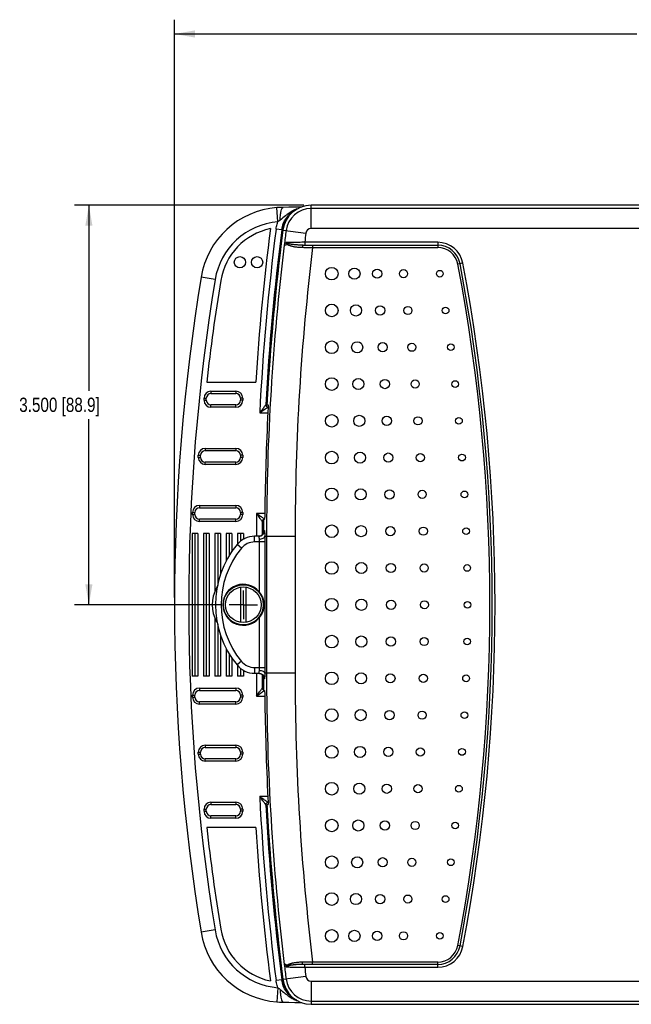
# Model space of a CAD drawing. Header units: inches. Extents: x 0 to 34, y 0 to 22.
# Tile 14 of 17: x 15.5 to 20.9, y 8.5 to 17.1. Entities that reach past the tile are written whole.
import ezdxf

# ---------------------------------------------------------------- set-up
doc = ezdxf.new("R2010")
doc.units = ezdxf.units.IN
doc.header["$LTSCALE"] = 1.87
doc.header["$MEASUREMENT"] = 0
doc.linetypes.add('CENTER', pattern=[0.6, 0.375, -0.075, 0.075, -0.075])
doc.layers.get('0').update_dxf_attribs({"linetype": 'CONTINUOUS'})
for name, color, linetype in [('DEFAULT_1', 7, 'CENTER'), ('DETAIL', 7, 'CONTINUOUS'), ('DIMENSIONS', 7, 'CONTINUOUS')]:
    doc.layers.add(name, color=color, linetype=linetype)
doc.styles.get("Standard").update_dxf_attribs({"font": 'txt', "width": 0.8})
doc.dimstyles.new('DIMSTYLE_1', dxfattribs={"dimtxt": 0.125, "dimasz": 0.18, "dimexe": 0.18, "dimexo": 0.0625, "dimgap": 0.09, "dimtad": 0, "dimtih": 1, "dimtoh": 1, "dimdec": 3, "dimzin": 4, "dimdsep": 46, "dimtxsty": 'STANDARD', "dimblk": '_FILLED', "dimblk1": '_FILLED', "dimblk2": '_FILLED', "dimcen": 0.09, "dimadec": 0, "dimazin": 0, "dimtp": 0.01, "dimtm": 0.01, "dimtfac": 1, "dimtdec": 3, "dimtofl": 0, "dimtmove": 0, "dimatfit": 3, "dimldrblk": '_FILLED', "dimfxl": 1, "dimtolj": 1, "dimtzin": 4, "dimarcsym": 0})

# ---------------------------------------------------------------- blocks, each defined once
blk = doc.blocks.new('_FILLED')
at = {"color": 0, "linetype": 'BYBLOCK'}
blk.add_solid([(0, 0), (-1, 0.174), (-1, -0.174)], dxfattribs=at)
blk = doc.blocks.new('*D2')
at = {"layer": 'DIMENSIONS', "color": 2, "linetype": 'CONTINUOUS'}
for p, q in [((16.8444, 12.0456), (16.8444, 17.1077)), ((26.5035, 12.0456), (26.5035, 17.1077)), ((16.8444, 16.9827), (20.8989, 16.9827)), ((26.5035, 16.9827), (22.4489, 16.9827))]:
    blk.add_line(p, q, dxfattribs=at)
at = {"layer": 'DIMENSIONS', "color": 2, "linetype": 'CONTINUOUS', "xscale": 0.18, "yscale": 0.18, "zscale": 0.18, "rotation": 180}
blk.add_blockref('_FILLED', (16.8444, 16.9827), dxfattribs=at)
at = {"layer": 'DIMENSIONS', "color": 2, "linetype": 'CONTINUOUS', "xscale": 0.18, "yscale": 0.18, "zscale": 0.18}
blk.add_blockref('_FILLED', (26.5035, 16.9827), dxfattribs=at)
at = {"layer": 'DIMENSIONS', "color": 2, "linetype": 'CONTINUOUS', "width": 0.8}
for s, p in [('9.659', (20.9614, 16.9202)), ('[', (21.5864, 16.9202)), ('245.34', (21.6864, 16.9202)), (']', (22.2864, 16.9202))]:
    blk.add_text(s, height=0.125, dxfattribs=at).set_placement(p)
blk = doc.blocks.new('*D4')
at = {"layer": 'DIMENSIONS', "color": 2, "linetype": 'CONTINUOUS'}
for p, q in [((17.9802, 15.4826), (15.9693, 15.4826)), ((16.0943, 15.4826), (16.0943, 13.8579)), ((16.0943, 11.9831), (16.0943, 13.6079)), ((17.2612, 11.9831), (15.9693, 11.9831))]:
    blk.add_line(p, q, dxfattribs=at)
at = {"layer": 'DIMENSIONS', "color": 2, "linetype": 'CONTINUOUS', "xscale": 0.18, "yscale": 0.18, "zscale": 0.18}
for p, rotation in [((16.0943, 15.4826), 90), ((16.0943, 11.9831), 270)]:
    blk.add_blockref('_FILLED', p, dxfattribs=dict(at, rotation=rotation))

msp = doc.modelspace()

# ---------------------------------------------------------------- linework, layer by layer
at = {"color": 7, "linetype": 'CONTINUOUS'}
for p, q in [((17.7515, 15.3372), (17.7417, 15.4618)), ((17.7985, 15.4642), (17.7985, 15.4642)), ((18.0427, 15.2792), (18.0427, 15.4826)), ((25.9006, 15.4826), (18.0427, 15.4826)), ((25.9006, 15.4541), (18.0427, 15.4541)), ((17.7854, 15.2677), (17.7358, 15.2741)), ((17.7952, 15.2648), (17.997, 15.239)), ((25.9006, 15.2792), (18.0427, 15.2792)), ((17.8071, 15.1331), (17.8075, 15.1331)), ((17.9727, 15.1331), (19.1526, 15.1331)), ((17.9868, 15.1581), (17.9868, 15.1331)), ((19.1526, 15.1581), (17.9868, 15.1581)), ((18.0563, 15.1331), (18.0563, 15.1131)), ((18.0563, 15.1131), (19.1526, 15.1131)), ((19.1526, 15.1581), (19.1526, 15.1131)), ((19.3736, 14.9751), (19.3294, 14.9667)), ((17.2012, 14.8311), (17.0779, 14.8514)), ((17.128, 13.9331), (17.5571, 13.9331)), ((17.1648, 13.8531), (17.1648, 13.8331)), ((17.1648, 13.8531), (17.3828, 13.8531)), ((17.1648, 13.8331), (17.3828, 13.8331)), ((17.3828, 13.8531), (17.3828, 13.8331)), ((17.1038, 13.7741), (17.1038, 13.7921)), ((17.1038, 13.7921), (17.1238, 13.7921)), ((17.1038, 13.7741), (17.1238, 13.7741)), ((17.1238, 13.7741), (17.1238, 13.7921)), ((17.1648, 13.7131), (17.1648, 13.7331)), ((17.3828, 13.7331), (17.1648, 13.7331)), ((17.3828, 13.7131), (17.1648, 13.7131)), ((17.3828, 13.7131), (17.3828, 13.7331)), ((17.4238, 13.7921), (17.4238, 13.7741)), ((17.4438, 13.7921), (17.4238, 13.7921)), ((17.4438, 13.7741), (17.4238, 13.7741)), ((17.4438, 13.7921), (17.4438, 13.7741)), ((17.6556, 13.7331), (17.6653, 13.7331)), ((17.5918, 13.6639), (17.6642, 13.6639)), ((17.0538, 13.2741), (17.0538, 13.2921)), ((17.0538, 13.2921), (17.0738, 13.2921)), ((17.0738, 13.2741), (17.0738, 13.2921)), ((17.1148, 13.3531), (17.1148, 13.3331)), ((17.1148, 13.3531), (17.3828, 13.3531)), ((17.1148, 13.3331), (17.3828, 13.3331)), ((17.3828, 13.3531), (17.3828, 13.3331)), ((17.4238, 13.2921), (17.4238, 13.2741)), ((17.4438, 13.2921), (17.4238, 13.2921)), ((17.4438, 13.2921), (17.4438, 13.2741)), ((17.0538, 13.2741), (17.0738, 13.2741)), ((17.1148, 13.2131), (17.1148, 13.2331)), ((17.3828, 13.2331), (17.1148, 13.2331)), ((17.3828, 13.2131), (17.1148, 13.2131)), ((17.3828, 13.2131), (17.3828, 13.2331)), ((17.4438, 13.2741), (17.4238, 13.2741)), ((17.0648, 12.8531), (17.0648, 12.8331)), ((17.0648, 12.8531), (17.3828, 12.8531)), ((17.3828, 12.8531), (17.3828, 12.8331)), ((17.0038, 12.7741), (17.0038, 12.7921)), ((17.0038, 12.7921), (17.0238, 12.7921)), ((17.0038, 12.7741), (17.0238, 12.7741)), ((17.0238, 12.7741), (17.0238, 12.7921)), ((17.0648, 12.8331), (17.3828, 12.8331)), ((17.4238, 12.7921), (17.4238, 12.7741)), ((17.4438, 12.7921), (17.4238, 12.7921)), ((17.4438, 12.7741), (17.4238, 12.7741)), ((17.4438, 12.7921), (17.4438, 12.7741)), ((17.6371, 12.7823), (17.5651, 12.7823)), ((17.0648, 12.7131), (17.0648, 12.7331)), ((17.3828, 12.7331), (17.0648, 12.7331)), ((17.3828, 12.7131), (17.0648, 12.7131)), ((17.3828, 12.7131), (17.3828, 12.7331)), ((17.6239, 12.703), (17.6146, 12.7124)), ((17.6249, 12.7331), (17.6345, 12.7331)), ((16.9988, 12.6081), (16.9988, 11.3581)), ((17.0488, 12.6081), (16.9988, 12.6081)), ((17.0238, 12.6081), (17.0238, 11.3581)), ((17.0488, 12.6081), (17.0488, 11.3581)), ((17.0988, 12.6081), (17.0988, 11.3581)), ((17.1488, 12.6081), (17.0988, 12.6081)), ((17.1238, 12.6081), (17.1238, 11.3581)), ((17.1488, 12.6081), (17.1488, 11.3581)), ((17.1988, 12.6081), (17.1988, 12.103)), ((17.2488, 12.6081), (17.1988, 12.6081)), ((17.2238, 12.6081), (17.2238, 12.1517)), ((17.2488, 12.6081), (17.2488, 12.2516)), ((17.2988, 12.6081), (17.2988, 12.3666)), ((17.3488, 12.6081), (17.2988, 12.6081)), ((17.3238, 12.6081), (17.3238, 12.4092)), ((17.3488, 12.6081), (17.3488, 12.4457)), ((17.3988, 12.6081), (17.3988, 12.5159)), ((17.4488, 12.6081), (17.3988, 12.6081)), ((17.4238, 12.6081), (17.4238, 12.5402)), ((17.4488, 12.6081), (17.4488, 12.5558)), ((17.6108, 12.5917), (17.6072, 12.5894)), ((17.6136, 12.5938), (17.6108, 12.5917)), ((17.616, 12.5959), (17.6136, 12.5938)), ((17.6209, 12.6022), (17.6208, 12.6013)), ((17.6219, 12.6077), (17.6217, 12.6066)), ((17.6221, 12.6088), (17.6219, 12.6077)), ((17.6223, 12.6099), (17.6221, 12.6088)), ((17.6224, 12.611), (17.6223, 12.6099)), ((17.6226, 12.6122), (17.6224, 12.611)), ((17.6227, 12.6134), (17.6226, 12.6122)), ((17.6228, 12.6146), (17.6227, 12.6134)), ((17.623, 12.6159), (17.6228, 12.6146)), ((17.6231, 12.6172), (17.623, 12.6159)), ((17.6244, 12.633), (17.6336, 12.633)), ((17.4317, 12.4785), (17.3931, 12.5103)), ((17.5474, 12.5331), (17.5474, 12.5831)), ((17.5836, 12.5831), (17.5474, 12.5831)), ((17.637, 12.5331), (17.5474, 12.5331)), ((17.587, 12.5331), (17.587, 12.0975)), ((17.6072, 12.5894), (17.6028, 12.5872)), ((17.6365, 12.5831), (17.9022, 12.5831)), ((17.637, 12.5331), (17.637, 11.4331)), ((17.6524, 12.5831), (17.6524, 11.3831)), ((17.9022, 12.5831), (17.9022, 11.3831)), ((17.4263, 11.8285), (17.4263, 12.1377)), ((17.4713, 12.1377), (17.4713, 11.8285)), ((17.1988, 11.8632), (17.1988, 11.3581)), ((17.587, 11.8687), (17.587, 11.4331)), ((17.2238, 11.8145), (17.2238, 11.3581)), ((17.2488, 11.7146), (17.2488, 11.3581)), ((17.2988, 11.5996), (17.2988, 11.3581)), ((17.3238, 11.5571), (17.3238, 11.3581)), ((17.3488, 11.5206), (17.3488, 11.3581)), ((17.4317, 11.4877), (17.3931, 11.4559)), ((17.3988, 11.4503), (17.3988, 11.3581)), ((17.4238, 11.426), (17.4238, 11.3581)), ((17.4488, 11.4104), (17.4488, 11.3581)), ((17.5474, 11.4331), (17.5474, 11.3831)), ((17.5474, 11.4331), (17.637, 11.4331)), ((17.0488, 11.3581), (16.9988, 11.3581)), ((17.1488, 11.3581), (17.0988, 11.3581)), ((17.2488, 11.3581), (17.1988, 11.3581)), ((17.3488, 11.3581), (17.2988, 11.3581)), ((17.4488, 11.3581), (17.3988, 11.3581)), ((17.5474, 11.3831), (17.5836, 11.3831)), ((17.5997, 11.3803), (17.6054, 11.3778)), ((17.6208, 11.3649), (17.6209, 11.364)), ((17.6209, 11.3647), (17.6211, 11.3644)), ((17.6336, 11.3332), (17.6244, 11.3332)), ((17.9022, 11.3831), (17.6365, 11.3832)), ((17.0648, 11.2531), (17.0648, 11.2331)), ((17.0648, 11.2531), (17.3828, 11.2531)), ((17.0648, 11.2331), (17.3828, 11.2331)), ((17.3828, 11.2531), (17.3828, 11.2331)), ((17.6146, 11.2539), (17.6239, 11.2632)), ((17.6249, 11.2331), (17.6345, 11.2331)), ((17.0038, 11.1741), (17.0038, 11.1921)), ((17.0038, 11.1921), (17.0238, 11.1921)), ((17.0038, 11.1741), (17.0238, 11.1741)), ((17.0238, 11.1741), (17.0238, 11.1921)), ((17.0648, 11.1131), (17.0648, 11.1331)), ((17.3828, 11.1331), (17.0648, 11.1331)), ((17.3828, 11.1131), (17.3828, 11.1331)), ((17.4238, 11.1921), (17.4238, 11.1741)), ((17.4438, 11.1921), (17.4238, 11.1921)), ((17.4438, 11.1741), (17.4238, 11.1741)), ((17.4438, 11.1921), (17.4438, 11.1741)), ((17.5651, 11.184), (17.6371, 11.184)), ((17.3828, 11.1131), (17.0648, 11.1131)), ((17.1148, 10.7531), (17.1148, 10.7331)), ((17.1148, 10.7531), (17.3828, 10.7531)), ((17.1148, 10.7331), (17.3828, 10.7331)), ((17.3828, 10.7531), (17.3828, 10.7331)), ((17.0538, 10.6741), (17.0538, 10.6921)), ((17.0538, 10.6921), (17.0738, 10.6921)), ((17.0538, 10.6741), (17.0738, 10.6741)), ((17.0738, 10.6741), (17.0738, 10.6921)), ((17.1148, 10.6131), (17.1148, 10.6331)), ((17.3828, 10.6331), (17.1148, 10.6331)), ((17.3828, 10.6131), (17.1148, 10.6131)), ((17.3828, 10.6131), (17.3828, 10.6331)), ((17.4238, 10.6921), (17.4238, 10.6741)), ((17.4438, 10.6921), (17.4238, 10.6921)), ((17.4438, 10.6741), (17.4238, 10.6741)), ((17.4438, 10.6921), (17.4438, 10.6741)), ((17.6642, 10.3024), (17.5918, 10.3024)), ((17.1038, 10.1741), (17.1038, 10.1921)), ((17.1038, 10.1921), (17.1238, 10.1921)), ((17.1238, 10.1741), (17.1238, 10.1921)), ((17.1648, 10.2531), (17.1648, 10.2331)), ((17.1648, 10.2531), (17.3828, 10.2531)), ((17.1648, 10.2331), (17.3828, 10.2331)), ((17.3828, 10.2531), (17.3828, 10.2331)), ((17.4238, 10.1921), (17.4238, 10.1741)), ((17.4438, 10.1921), (17.4238, 10.1921)), ((17.4438, 10.1921), (17.4438, 10.1741)), ((17.6556, 10.2331), (17.6653, 10.2331)), ((17.1038, 10.1741), (17.1238, 10.1741)), ((17.1648, 10.1131), (17.1648, 10.1331)), ((17.3828, 10.1331), (17.1648, 10.1331)), ((17.3828, 10.1131), (17.1648, 10.1131)), ((17.3828, 10.1131), (17.3828, 10.1331)), ((17.4438, 10.1741), (17.4238, 10.1741)), ((17.5571, 10.0331), (17.128, 10.0331)), ((17.2012, 9.1351), (17.0779, 9.1149)), ((19.3736, 8.9911), (19.3294, 8.9995)), ((17.8071, 8.8331), (17.8075, 8.8331)), ((19.1526, 8.8331), (17.9727, 8.8331)), ((17.9868, 8.8081), (17.9868, 8.8331)), ((17.9868, 8.8081), (19.1526, 8.8081)), ((18.0563, 8.8331), (18.0563, 8.8531)), ((19.1526, 8.8531), (18.0563, 8.8531)), ((19.1526, 8.8081), (19.1526, 8.8531)), ((17.997, 8.7273), (17.7952, 8.7014)), ((17.7854, 8.6985), (17.7358, 8.6922)), ((17.7515, 8.629), (17.7417, 8.5044)), ((18.0427, 8.687), (18.0427, 8.4836)), ((18.0427, 8.687), (25.9006, 8.687)), ((17.7985, 8.502), (17.7985, 8.502)), ((18.0427, 8.5121), (25.9006, 8.5121)), ((18.0427, 8.4836), (25.9006, 8.4836))]:
    msp.add_line(p, q, dxfattribs=at)
for points in [[(17.8468, 15.4647), (17.7936, 15.4642), (17.7614, 15.4631), (17.7417, 15.4618)], [(17.9613, 15.4671), (17.9522, 15.4668), (17.8993, 15.4656), (17.8468, 15.4647)], [(17.6215, 12.6025), (17.6215, 12.6024), (17.6211, 12.6018), (17.6203, 12.6008), (17.6192, 12.5994), (17.6178, 12.5977), (17.616, 12.5959)], [(17.6217, 12.6066), (17.6216, 12.6055), (17.6215, 12.6049), (17.6214, 12.6044), (17.6213, 12.6038), (17.6212, 12.6033), (17.6211, 12.6028), (17.6209, 12.6022)], [(17.6235, 12.622), (17.6234, 12.6211), (17.6234, 12.6203), (17.6233, 12.6195), (17.6232, 12.6187), (17.6232, 12.6179), (17.6231, 12.6172)], [(17.6028, 12.5872), (17.5976, 12.5853), (17.5921, 12.5839)], [(17.5921, 11.3823), (17.5929, 11.3822), (17.5997, 11.3803)], [(17.6054, 11.3778), (17.61, 11.3751), (17.6135, 11.3725)], [(17.6135, 11.3725), (17.6163, 11.3701), (17.6183, 11.3679), (17.6199, 11.3661), (17.6209, 11.3647)], [(17.6209, 11.364), (17.6211, 11.3634), (17.6212, 11.3627), (17.6213, 11.362), (17.6215, 11.3612), (17.6216, 11.3605), (17.6217, 11.3597), (17.6219, 11.3589), (17.622, 11.3581), (17.6221, 11.3573), (17.6222, 11.3564)], [(17.6222, 11.3564), (17.6224, 11.3556), (17.6225, 11.3547), (17.6226, 11.3537), (17.6227, 11.3528)], [(17.6227, 11.3528), (17.6228, 11.3518), (17.6229, 11.3507)], [(17.7417, 8.5044), (17.7644, 8.503), (17.7938, 8.5021)], [(17.7938, 8.5021), (17.8463, 8.5016), (17.899, 8.5007), (17.9521, 8.4994), (17.9613, 8.4991)]]:
    msp.add_lwpolyline(points, dxfattribs=at)
for centre, radius in [((17.4188, 14.9831), 0.05), ((17.5688, 14.9831), 0.05), ((18.2238, 14.8831), 0.0553), ((18.4228, 14.8831), 0.0488), ((18.6217, 14.8831), 0.0406), ((18.8527, 14.8831), 0.0357), ((19.1711, 14.8831), 0.0293), ((18.2238, 14.5609), 0.0553), ((18.4356, 14.5609), 0.0488), ((18.6474, 14.5609), 0.0406), ((18.8914, 14.5609), 0.0357), ((19.2222, 14.5609), 0.0293), ((18.2238, 14.2387), 0.0553), ((18.4469, 14.2387), 0.0488), ((18.67, 14.2387), 0.0406), ((18.9254, 14.2387), 0.0357), ((19.2672, 14.2387), 0.0293), ((18.2238, 13.9165), 0.0553), ((18.4567, 13.9165), 0.0488), ((18.6896, 13.9165), 0.0406), ((18.9549, 13.9165), 0.0357), ((19.3061, 13.9165), 0.0293), ((18.2238, 13.5942), 0.0553), ((18.465, 13.5942), 0.0488), ((18.7062, 13.5942), 0.0406), ((18.9798, 13.5942), 0.0357), ((19.3389, 13.5942), 0.0293), ((18.2238, 13.272), 0.0553), ((18.4718, 13.272), 0.0488), ((18.7197, 13.272), 0.0406), ((19.0002, 13.272), 0.0357), ((19.3657, 13.272), 0.0293), ((18.2238, 12.9498), 0.0553), ((18.477, 12.9498), 0.0488), ((18.7303, 12.9498), 0.0406), ((19.016, 12.9498), 0.0357), ((19.3865, 12.9498), 0.0293), ((18.2238, 12.6276), 0.0553), ((18.4808, 12.6276), 0.0488), ((18.7378, 12.6276), 0.0406), ((19.0273, 12.6276), 0.0357), ((19.4014, 12.6276), 0.0293), ((18.2238, 12.3053), 0.0553), ((18.483, 12.3053), 0.0488), ((18.7423, 12.3053), 0.0406), ((19.034, 12.3053), 0.0357), ((19.4103, 12.3053), 0.0293), ((17.4488, 11.9831), 0.175), ((17.4488, 11.9831), 0.1562), ((18.2238, 11.9831), 0.0553), ((18.4838, 11.9831), 0.0488), ((18.7438, 11.9831), 0.0406), ((19.0363, 11.9831), 0.0357), ((19.4133, 11.9831), 0.0293), ((18.2238, 11.6609), 0.0553), ((18.483, 11.6609), 0.0488), ((18.7423, 11.6609), 0.0406), ((19.034, 11.6609), 0.0357), ((19.4103, 11.6609), 0.0293), ((18.2238, 11.3387), 0.0553), ((18.4808, 11.3387), 0.0488), ((18.7378, 11.3387), 0.0406), ((19.0273, 11.3387), 0.0357), ((19.4014, 11.3387), 0.0293), ((18.2238, 11.0165), 0.0553), ((18.477, 11.0165), 0.0488), ((18.7303, 11.0165), 0.0406), ((19.016, 11.0165), 0.0357), ((19.3865, 11.0165), 0.0293), ((18.2238, 10.6942), 0.0553), ((18.4718, 10.6942), 0.0488), ((18.7197, 10.6942), 0.0406), ((19.0002, 10.6942), 0.0357), ((19.3657, 10.6942), 0.0293), ((18.2238, 10.372), 0.0553), ((18.465, 10.372), 0.0488), ((18.7062, 10.372), 0.0406), ((18.9798, 10.372), 0.0357), ((19.3389, 10.372), 0.0293), ((18.2238, 10.0498), 0.0553), ((18.4567, 10.0498), 0.0488), ((18.6896, 10.0498), 0.0406), ((18.9549, 10.0498), 0.0357), ((19.3061, 10.0498), 0.0293), ((18.2238, 9.7276), 0.0553), ((18.4469, 9.7276), 0.0488), ((18.67, 9.7276), 0.0406), ((18.9254, 9.7276), 0.0357), ((19.2672, 9.7276), 0.0293), ((18.2238, 9.4053), 0.0553), ((18.4356, 9.4053), 0.0488), ((18.6474, 9.4053), 0.0406), ((18.8914, 9.4053), 0.0357), ((19.2222, 9.4053), 0.0293), ((18.2238, 9.0831), 0.0553), ((18.4228, 9.0831), 0.0488), ((18.6217, 9.0831), 0.0406), ((18.8527, 9.0831), 0.0357), ((19.1711, 9.0831), 0.0293)]:
    msp.add_circle(centre, radius, dxfattribs=at)
for centre, radius, start, end in [((17.7992, 14.7331), 0.731, 94.5161, 170.69066), ((18.0427, 15.2331), 0.2495, 90, 172.70685), ((18.0427, 15.2331), 0.221, 90, 172.70685), ((17.7992, 14.7331), 0.606, 94.51613, 170.69066), ((17.7992, 14.7331), 0.556, 101.76865, 170.69171), ((38.7488, 12.5831), 21.2346, 172.71056, 176.35494), ((38.7488, 12.5831), 21.1846, 172.70235, 177.0757), ((38.7488, 12.5831), 21.1346, 172.70235, 176.87579), ((38.7488, 12.5831), 21.1245, 172.70685, 176.87932), ((38.7488, 12.5831), 21.1253, 172.66027, 176.82352), ((18.0427, 15.2331), 0.0461, 90, 172.70685), ((38.7488, 12.5831), 21.096, 172.70685, 173.05733), ((38.7488, 12.5831), 20.9211, 172.70685, 172.93002), ((38.7488, 12.5831), 21.0964, 173.05747, 180), ((38.7488, 12.5831), 21.0826, 172.9922, 173.05292), ((38.7488, 12.5831), 20.8466, 173.02923, 180), ((19.1526, 14.9331), 0.225, 10.76078, 90), ((19.1526, 14.9331), 0.2, 10.76078, 90), ((19.1526, 14.9331), 0.18, 10.76078, 90), ((3.6304, 11.9831), 15.98, 349.23922, 10.76078), ((3.6304, 11.9831), 16, 349.23922, 10.76078), ((3.6304, 11.9831), 16.025, 349.23922, 10.76078), ((34.5753, 11.9831), 17.731, 170.69066, 189.30934), ((34.5753, 11.9831), 17.606, 170.69066, 189.30934), ((34.5753, 11.9831), 17.556, 170.69069, 173.62281), ((17.1648, 13.7921), 0.061, 90, 180), ((17.1648, 13.7921), 0.041, 90, 180), ((17.3828, 13.7921), 0.061, 0, 90), ((17.3828, 13.7921), 0.041, 0, 90), ((17.1648, 13.7741), 0.061, 180, 270), ((17.1648, 13.7741), 0.041, 180, 270), ((17.3828, 13.7741), 0.041, 270, 360), ((17.3828, 13.7741), 0.061, 270, 360), ((38.7488, 12.5831), 21.1128, 177.04065, 179.43009), ((17.1148, 13.2921), 0.061, 90, 180), ((17.1148, 13.2921), 0.041, 90, 180), ((17.3828, 13.2921), 0.061, 0, 90), ((17.3828, 13.2921), 0.041, 0, 90), ((17.1148, 13.2741), 0.061, 180, 270), ((17.1148, 13.2741), 0.041, 180, 270), ((17.3828, 13.2741), 0.041, 270, 360), ((17.3828, 13.2741), 0.061, 270, 360), ((17.0648, 12.7921), 0.061, 90, 180), ((17.3828, 12.7921), 0.061, 0, 90), ((17.0648, 12.7741), 0.061, 180, 270), ((17.0648, 12.7921), 0.041, 90, 180), ((17.0648, 12.7741), 0.041, 180, 270), ((17.3828, 12.7921), 0.041, 0, 90), ((17.3828, 12.7741), 0.041, 270, 360), ((17.3828, 12.7741), 0.061, 270, 360), ((38.7488, 12.5831), 21.1846, 179.46141, 180), ((38.7488, 12.5831), 21.1346, 179.64955, 179.9696), ((38.7488, 12.5831), 21.1253, 179.67479, 179.88591), ((38.7488, 12.5831), 21.1245, 179.59315, 179.86471), ((18.0327, 11.9831), 0.8289, 140.50268, 219.49732), ((17.5474, 12.3831), 0.2, 90, 140.50268), ((17.5474, 12.3831), 0.15, 90, 140.50268), ((18.0327, 11.9831), 0.7789, 140.50268, 219.49732), ((17.4488, 11.9831), 0.1795, 39.61524, 320.38476), ((17.4488, 11.9831), 0.2748, 147.37563, 212.62535), ((17.4738, 11.9831), 0.3, 146.86218, 156.44354), ((17.4738, 11.9831), 0.3, 203.55646, 210.16804), ((17.5474, 11.5831), 0.15, 219.49732, 270), ((17.5474, 11.5831), 0.2, 219.49732, 270), ((38.7488, 11.3831), 21.1846, 180, 180.53859), ((38.7488, 11.3831), 21.1346, 180.03043, 180.35045), ((38.7488, 11.3831), 21.1253, 180.1084, 180.32521), ((38.7488, 11.3831), 21.1245, 180.13529, 180.40685), ((38.7488, 11.3831), 21.0964, 180, 186.94253), ((38.7488, 11.3831), 20.8466, 180, 186.97077), ((17.0648, 11.1921), 0.061, 90, 180), ((17.0648, 11.1921), 0.041, 90, 180), ((17.3828, 11.1921), 0.061, 0, 90), ((17.3828, 11.1921), 0.041, 0, 90), ((17.0648, 11.1741), 0.061, 180, 270), ((17.0648, 11.1741), 0.041, 180, 270), ((17.3828, 11.1741), 0.041, 270, 360), ((17.3828, 11.1741), 0.061, 270, 360), ((38.7488, 11.3831), 21.1128, 180.56991, 182.95935), ((17.1148, 10.6921), 0.061, 90, 180), ((17.1148, 10.6921), 0.041, 90, 180), ((17.3828, 10.6921), 0.061, 0, 90), ((17.3828, 10.6921), 0.041, 0, 90), ((17.1148, 10.6741), 0.061, 180, 270), ((17.1148, 10.6741), 0.041, 180, 270), ((17.3828, 10.6741), 0.041, 270, 360), ((17.3828, 10.6741), 0.061, 270, 360), ((38.7488, 11.3831), 21.1846, 182.9243, 187.29765), ((17.1648, 10.1921), 0.061, 90, 180), ((17.1648, 10.1921), 0.041, 90, 180), ((17.3828, 10.1921), 0.061, 0, 90), ((17.3828, 10.1921), 0.041, 0, 90), ((38.7488, 11.3831), 21.1346, 183.12421, 187.29765), ((38.7488, 11.3831), 21.1245, 183.12068, 187.29315), ((38.7488, 11.3831), 21.1253, 183.17648, 187.33973), ((17.1648, 10.1741), 0.061, 180, 270), ((17.1648, 10.1741), 0.041, 180, 270), ((17.3828, 10.1741), 0.041, 270, 360), ((17.3828, 10.1741), 0.061, 270, 360), ((34.5753, 11.9831), 17.556, 186.37719, 189.30932), ((38.7488, 11.3831), 21.2346, 183.64506, 187.28944), ((17.7992, 9.2331), 0.556, 189.30857, 258.23136), ((17.7992, 9.2331), 0.731, 189.30934, 265.4839), ((17.7992, 9.2331), 0.606, 189.30934, 265.48387), ((19.1526, 9.0331), 0.18, 270, 349.23922), ((19.1526, 9.0331), 0.2, 270, 349.23922), ((19.1526, 9.0331), 0.225, 270, 349.23922), ((38.7488, 11.3831), 21.096, 186.94267, 187.29315), ((38.7488, 11.3831), 21.0826, 186.94708, 187.00781), ((38.7488, 11.3831), 20.9211, 187.06998, 187.29315), ((18.0427, 8.7331), 0.0461, 187.29315, 270), ((18.0427, 8.7331), 0.2495, 187.29315, 270), ((18.0427, 8.7331), 0.221, 187.29315, 270)]:
    msp.add_arc(centre, radius, start, end, dxfattribs=at)
for points, knots in [([(17.7713, 15.3524), (17.7715, 15.3643), (17.7727, 15.387), (17.7763, 15.4178), (17.7824, 15.442), (17.7879, 15.4577), (17.7956, 15.4642), (17.7985, 15.4642)], [0, 0, 0, 0, 0.303115, 0.571669, 0.784264, 0.927087, 1, 1, 1, 1]), ([(17.8402, 15.3897), (17.8402, 15.3898), (17.8469, 15.3975), (17.8629, 15.4136), (17.889, 15.433), (17.9087, 15.4436), (17.9176, 15.4477)], [0, 0, 0, 0, 0.002006, 0.31402, 0.697463, 1, 1, 1, 1]), ([(17.7713, 15.3524), (17.769, 15.3507), (17.7646, 15.3473), (17.758, 15.3422), (17.7536, 15.3389), (17.7515, 15.3372)], [0, 0, 0, 0, 0.339384, 0.67289, 1, 1, 1, 1]), ([(17.7854, 15.2677), (17.7877, 15.286), (17.7969, 15.3221), (17.8167, 15.3595), (17.8308, 15.3784), (17.834, 15.3823)], [0, 0, 0, 0, 0.439528, 0.879135, 1, 1, 1, 1]), ([(17.7966, 15.2819), (17.7983, 15.2949), (17.8039, 15.3206), (17.8186, 15.3571), (17.8324, 15.3793), (17.8401, 15.3897)], [0, 0, 0, 0, 0.334634, 0.669307, 1, 1, 1, 1]), ([(17.7358, 15.2741), (17.7367, 15.2813), (17.7391, 15.2956), (17.7444, 15.3167), (17.7489, 15.3304), (17.7515, 15.3372)], [0, 0, 0, 0, 0.333323, 0.666319, 1, 1, 1, 1]), ([(17.8209, 15.1331), (17.8213, 15.133), (17.8183, 15.126), (17.8121, 15.1326), (17.8078, 15.1331)], [0, 0, 0, 0, 0.081262, 1, 1, 1, 1]), ([(17.8237, 15.1557), (17.8237, 15.1538), (17.823, 15.1503), (17.8268, 15.1476), (17.8287, 15.1443), (17.8321, 15.1419), (17.8357, 15.1393), (17.8401, 15.1367), (17.8453, 15.134), (17.8516, 15.1313), (17.8592, 15.1285), (17.8682, 15.1257), (17.8788, 15.123), (17.8913, 15.1204), (17.906, 15.118), (17.9233, 15.116), (17.9434, 15.1145), (17.9578, 15.1141), (17.9656, 15.114)], [0, 0, 0, 0, 0.037676, 0.057645, 0.083787, 0.10942, 0.137887, 0.170252, 0.207603, 0.25139, 0.302921, 0.363178, 0.433172, 0.514784, 0.610154, 0.72111, 0.8501, 1, 1, 1, 1]), ([(17.9868, 15.1581), (17.9696, 15.1578), (17.9369, 15.1573), (17.8913, 15.1565), (17.8541, 15.1558), (17.8325, 15.1555), (17.8237, 15.1553)], [0, 0, 0, 0, 0.315264, 0.602668, 0.837337, 1, 1, 1, 1]), ([(17.9727, 15.1331), (17.9665, 15.1331), (17.9546, 15.1333), (17.9378, 15.1338), (17.9231, 15.1345), (17.9101, 15.1354), (17.8987, 15.1364), (17.8888, 15.1375), (17.88, 15.1385), (17.8724, 15.1396), (17.8657, 15.1406), (17.8598, 15.1416), (17.8547, 15.1426), (17.8502, 15.1436), (17.8462, 15.1445), (17.8427, 15.1454), (17.8397, 15.1462), (17.837, 15.147), (17.8346, 15.1478), (17.8325, 15.1486), (17.8306, 15.1494), (17.8291, 15.1502), (17.8276, 15.1509), (17.8262, 15.1514), (17.8251, 15.1524), (17.8244, 15.1538), (17.824, 15.1548), (17.8239, 15.1553)], [0, 0, 0, 0, 0.12338, 0.232427, 0.328515, 0.413008, 0.487209, 0.552324, 0.609456, 0.659591, 0.703607, 0.742283, 0.776301, 0.806256, 0.832673, 0.856011, 0.876658, 0.894958, 0.911235, 0.925743, 0.938699, 0.950348, 0.960789, 0.970157, 0.979211, 0.989455, 1, 1, 1, 1]), ([(17.9727, 15.1331), (17.9713, 15.1331), (17.9681, 15.1297), (17.9663, 15.123), (17.9656, 15.1172), (17.9656, 15.114)], [0, 0, 0, 0, 0.20135, 0.548229, 1, 1, 1, 1]), ([(17.9656, 15.114), (17.9754, 15.1139), (17.9953, 15.1137), (18.0256, 15.1134), (18.046, 15.1132), (18.0563, 15.1131)], [0, 0, 0, 0, 0.324451, 0.659437, 1, 1, 1, 1]), ([(17.6456, 13.735), (17.6449, 13.734), (17.6422, 13.7307), (17.6369, 13.7235), (17.6286, 13.7126), (17.6181, 13.6987), (17.6055, 13.6821), (17.5966, 13.6702), (17.5918, 13.6639)], [0, 0, 0, 0, 0.038813, 0.143842, 0.300858, 0.498978, 0.732833, 1, 1, 1, 1]), ([(17.6655, 13.7139), (17.6645, 13.7132), (17.6608, 13.7106), (17.6532, 13.7056), (17.6419, 13.6979), (17.6275, 13.6881), (17.6105, 13.6766), (17.5983, 13.6683), (17.5918, 13.6639)], [0, 0, 0, 0, 0.042709, 0.149608, 0.306737, 0.503789, 0.735655, 1, 1, 1, 1]), ([(17.6488, 13.7229), (17.6495, 13.7219), (17.6519, 13.7189), (17.6562, 13.7158), (17.6601, 13.7146), (17.6613, 13.7143)], [0, 0, 0, 0, 0.229893, 0.750648, 1, 1, 1, 1]), ([(17.6658, 13.7286), (17.6648, 13.7226), (17.6666, 13.7146), (17.6649, 13.6945), (17.6646, 13.6808), (17.6642, 13.6731)], [0, 0, 0, 0, 0.234361, 0.585469, 1, 1, 1, 1]), ([(17.6247, 12.7393), (17.6211, 12.7419), (17.6129, 12.7479), (17.5992, 12.7577), (17.5829, 12.7694), (17.5713, 12.7778), (17.5651, 12.7823)], [0, 0, 0, 0, 0.182851, 0.414592, 0.688134, 1, 1, 1, 1]), ([(17.6127, 12.715), (17.6109, 12.7174), (17.6067, 12.7235), (17.5991, 12.7342), (17.5894, 12.748), (17.5778, 12.7643), (17.5695, 12.776), (17.5651, 12.7823)], [0, 0, 0, 0, 0.107833, 0.271024, 0.477771, 0.721792, 1, 1, 1, 1]), ([(17.6371, 12.7931), (17.637, 12.7855), (17.6365, 12.7718), (17.637, 12.7517), (17.6342, 12.7425), (17.636, 12.7331), (17.6345, 12.7331)], [0, 0, 0, 0, 0.381797, 0.705891, 0.922768, 1, 1, 1, 1]), ([(17.6146, 12.7124), (17.6146, 12.715), (17.6157, 12.7202), (17.6196, 12.7261), (17.6231, 12.7288), (17.6247, 12.7296)], [0, 0, 0, 0, 0.373986, 0.747998, 1, 1, 1, 1]), ([(17.6169, 12.5968), (17.6168, 12.5967), (17.6161, 12.5959), (17.6153, 12.5952), (17.6145, 12.5945)], [0, 0, 0, 0, 0.116898, 1, 1, 1, 1]), ([(17.6158, 12.5949), (17.6169, 12.5958), (17.6227, 12.6011), (17.6272, 12.6079), (17.6297, 12.6139)], [0, 0, 0, 0, 0.177411, 1, 1, 1, 1]), ([(17.6216, 12.6023), (17.6214, 12.6021), (17.6212, 12.6019), (17.621, 12.6016), (17.6209, 12.6015)], [0, 0, 0, 0, 0.629539, 1, 1, 1, 1]), ([(17.6236, 12.6188), (17.6235, 12.6173), (17.6234, 12.6146), (17.6232, 12.6118), (17.6231, 12.6106)], [0, 0, 0, 0, 0.54588, 1, 1, 1, 1]), ([(17.6236, 12.6235), (17.6236, 12.6237), (17.6236, 12.6243), (17.6237, 12.6249), (17.6237, 12.6252)], [0, 0, 0, 0, 0.493722, 1, 1, 1, 1]), ([(17.6237, 12.6252), (17.6239, 12.626), (17.6241, 12.6278), (17.6243, 12.6295), (17.6243, 12.6304)], [0, 0, 0, 0, 0.499999, 1, 1, 1, 1]), ([(17.6336, 12.633), (17.6347, 12.633), (17.634, 12.626), (17.6359, 12.6186), (17.6359, 12.6017), (17.6364, 12.59), (17.6365, 12.5831)], [0, 0, 0, 0, 0.069291, 0.270034, 0.5898, 1, 1, 1, 1]), ([(17.5921, 12.5839), (17.5912, 12.5838), (17.5891, 12.5835), (17.5861, 12.5832), (17.5841, 12.5831), (17.5831, 12.5831)], [0, 0, 0, 0, 0.333761, 0.667083, 1, 1, 1, 1]), ([(17.5848, 12.5801), (17.585, 12.5763), (17.5862, 12.5706), (17.5864, 12.5626), (17.5866, 12.5581)], [0, 0, 0, 0, 0.396242, 1, 1, 1, 1]), ([(17.5866, 12.5581), (17.5929, 12.5582), (17.6048, 12.5595), (17.6206, 12.5646), (17.6323, 12.5721), (17.6363, 12.5797), (17.6365, 12.5831)], [0, 0, 0, 0, 0.316596, 0.600307, 0.827393, 1, 1, 1, 1]), ([(17.5866, 12.5581), (17.5867, 12.5555), (17.5868, 12.55), (17.587, 12.5417), (17.587, 12.536), (17.587, 12.5331)], [0, 0, 0, 0, 0.31611, 0.65278, 1, 1, 1, 1]), ([(17.6365, 12.5831), (17.6366, 12.5778), (17.6368, 12.567), (17.637, 12.5503), (17.637, 12.5389), (17.637, 12.5331)], [0, 0, 0, 0, 0.317035, 0.65205, 1, 1, 1, 1]), ([(17.587, 12.0975), (17.5936, 12.0897), (17.6058, 12.0721), (17.6192, 12.0431), (17.6272, 12.0128), (17.6288, 11.9926), (17.6288, 11.983)], [0, 0, 0, 0, 0.246988, 0.513609, 0.767559, 1, 1, 1, 1]), ([(17.6288, 11.983), (17.6288, 11.9734), (17.6271, 11.9533), (17.6192, 11.923), (17.6058, 11.8941), (17.5936, 11.8766), (17.587, 11.8687)], [0, 0, 0, 0, 0.232702, 0.485945, 0.75265, 1, 1, 1, 1]), ([(17.5866, 11.4081), (17.5864, 11.4037), (17.5862, 11.3956), (17.5849, 11.3897), (17.5848, 11.3856), (17.5847, 11.3853)], [0, 0, 0, 0, 0.587019, 0.97196, 1, 1, 1, 1]), ([(17.587, 11.4331), (17.587, 11.4302), (17.587, 11.4245), (17.5868, 11.4162), (17.5867, 11.4107), (17.5866, 11.4081)], [0, 0, 0, 0, 0.34767, 0.684315, 1, 1, 1, 1]), ([(17.5866, 11.4081), (17.5929, 11.408), (17.6048, 11.4068), (17.6206, 11.4016), (17.6323, 11.3942), (17.6363, 11.3865), (17.6365, 11.3831)], [0, 0, 0, 0, 0.316605, 0.60032, 0.827402, 1, 1, 1, 1]), ([(17.637, 11.4331), (17.637, 11.4273), (17.637, 11.4159), (17.6368, 11.3993), (17.6366, 11.3884), (17.6365, 11.3832)], [0, 0, 0, 0, 0.348752, 0.68389, 1, 1, 1, 1]), ([(17.5831, 11.3831), (17.5841, 11.3831), (17.5861, 11.3831), (17.5891, 11.3828), (17.5912, 11.3825), (17.5921, 11.3823)], [0, 0, 0, 0, 0.332881, 0.666202, 1, 1, 1, 1]), ([(17.6055, 11.3778), (17.6069, 11.377), (17.6101, 11.3752), (17.6131, 11.373), (17.6146, 11.3717)], [0, 0, 0, 0, 0.459132, 1, 1, 1, 1]), ([(17.6146, 11.3717), (17.6153, 11.3711), (17.6176, 11.3688), (17.6195, 11.3663), (17.6211, 11.3644)], [0, 0, 0, 0, 0.291949, 1, 1, 1, 1]), ([(17.6157, 11.3714), (17.6168, 11.3705), (17.6227, 11.3651), (17.6272, 11.3584), (17.6297, 11.3523)], [0, 0, 0, 0, 0.180721, 1, 1, 1, 1]), ([(17.6226, 11.3619), (17.6227, 11.3609), (17.6229, 11.3588), (17.623, 11.3568), (17.6231, 11.3557)], [0, 0, 0, 0, 0.475384, 1, 1, 1, 1]), ([(17.6231, 11.3557), (17.6232, 11.3544), (17.6234, 11.3517), (17.6235, 11.3489), (17.6236, 11.3474)], [0, 0, 0, 0, 0.454052, 1, 1, 1, 1]), ([(17.6237, 11.3411), (17.6237, 11.3413), (17.6236, 11.3419), (17.6236, 11.3425), (17.6236, 11.3428)], [0, 0, 0, 0, 0.50633, 1, 1, 1, 1]), ([(17.6244, 11.3332), (17.6244, 11.3341), (17.6243, 11.3359), (17.6242, 11.3376), (17.6241, 11.3385)], [0, 0, 0, 0, 0.500033, 1, 1, 1, 1]), ([(17.6365, 11.3832), (17.6364, 11.3763), (17.6359, 11.3645), (17.6359, 11.3477), (17.634, 11.3402), (17.6347, 11.3332), (17.6336, 11.3332)], [0, 0, 0, 0, 0.410779, 0.730424, 0.930753, 1, 1, 1, 1]), ([(17.5651, 11.184), (17.5695, 11.1902), (17.5778, 11.2019), (17.5894, 11.2183), (17.5991, 11.232), (17.6067, 11.2427), (17.6109, 11.2488), (17.6127, 11.2512)], [0, 0, 0, 0, 0.278208, 0.522229, 0.728976, 0.892167, 1, 1, 1, 1]), ([(17.5651, 11.184), (17.5713, 11.1884), (17.5829, 11.1968), (17.5992, 11.2085), (17.6129, 11.2184), (17.6235, 11.226), (17.6296, 11.2303), (17.6319, 11.2321)], [0, 0, 0, 0, 0.278257, 0.522321, 0.729088, 0.892233, 1, 1, 1, 1]), ([(17.6146, 11.2539), (17.6146, 11.2513), (17.6157, 11.246), (17.6196, 11.2401), (17.6231, 11.2375), (17.6247, 11.2366)], [0, 0, 0, 0, 0.374117, 0.748167, 1, 1, 1, 1]), ([(17.6353, 11.2286), (17.6346, 11.2226), (17.637, 11.2145), (17.6365, 11.1945), (17.637, 11.1808), (17.6371, 11.1731)], [0, 0, 0, 0, 0.235027, 0.586248, 1, 1, 1, 1]), ([(17.6655, 10.2524), (17.6645, 10.2531), (17.6608, 10.2556), (17.6532, 10.2607), (17.6418, 10.2684), (17.6274, 10.2782), (17.6104, 10.2897), (17.5982, 10.298), (17.5918, 10.3024)], [0, 0, 0, 0, 0.043011, 0.150606, 0.308397, 0.505582, 0.736881, 1, 1, 1, 1]), ([(17.6456, 10.2313), (17.6449, 10.2322), (17.6422, 10.2356), (17.6369, 10.2428), (17.6286, 10.2537), (17.618, 10.2677), (17.6055, 10.2842), (17.5965, 10.2961), (17.5918, 10.3024)], [0, 0, 0, 0, 0.039141, 0.144907, 0.30264, 0.500898, 0.734144, 1, 1, 1, 1]), ([(17.6642, 10.2931), (17.6646, 10.2855), (17.6649, 10.2718), (17.6666, 10.2517), (17.6645, 10.2425), (17.6668, 10.2331), (17.6653, 10.2331)], [0, 0, 0, 0, 0.382809, 0.707047, 0.923476, 1, 1, 1, 1]), ([(17.6488, 10.2433), (17.6495, 10.2443), (17.6519, 10.2474), (17.6562, 10.2504), (17.6601, 10.2517), (17.6613, 10.2519)], [0, 0, 0, 0, 0.230805, 0.750973, 1, 1, 1, 1]), ([(17.656, 10.2125), (17.6548, 10.2146), (17.6525, 10.2188), (17.6502, 10.2229), (17.6491, 10.225)], [0, 0, 0, 0, 0.499938, 1, 1, 1, 1]), ([(17.8078, 8.8332), (17.8121, 8.8336), (17.8183, 8.8402), (17.8213, 8.8332), (17.8209, 8.8331)], [0, 0, 0, 0, 0.918738, 1, 1, 1, 1]), ([(17.9656, 8.8522), (17.9598, 8.8522), (17.9489, 8.8519), (17.9336, 8.851), (17.9201, 8.8498), (17.9083, 8.8485), (17.898, 8.8469), (17.889, 8.8453), (17.8811, 8.8437), (17.8741, 8.842), (17.868, 8.8404), (17.8627, 8.8388), (17.858, 8.8373), (17.8538, 8.8358), (17.8502, 8.8343), (17.8469, 8.8329), (17.8441, 8.8316), (17.8416, 8.8303), (17.8393, 8.8291), (17.8373, 8.8279), (17.8355, 8.8268), (17.834, 8.8258), (17.8326, 8.8247), (17.8313, 8.8238), (17.8302, 8.8229), (17.8292, 8.822), (17.8283, 8.8211), (17.8275, 8.8203), (17.8268, 8.8195), (17.8262, 8.8187), (17.8256, 8.818), (17.8251, 8.8172), (17.8246, 8.8165), (17.8243, 8.8157), (17.824, 8.815), (17.8237, 8.8143), (17.8234, 8.8135), (17.8234, 8.8126), (17.8235, 8.8119), (17.8236, 8.8117)], [0, 0, 0, 0, 0.112671, 0.21182, 0.298974, 0.375566, 0.442896, 0.502136, 0.554322, 0.600368, 0.64107, 0.677121, 0.709123, 0.737598, 0.762995, 0.785705, 0.806064, 0.824362, 0.840854, 0.855757, 0.869262, 0.881534, 0.892719, 0.902945, 0.912327, 0.920962, 0.928944, 0.936349, 0.943248, 0.949738, 0.95585, 0.961575, 0.967137, 0.97274, 0.978023, 0.982731, 0.987459, 0.994245, 1, 1, 1, 1]), ([(17.8237, 8.8109), (17.8325, 8.8108), (17.8541, 8.8104), (17.8914, 8.8098), (17.9369, 8.809), (17.9696, 8.8084), (17.9868, 8.8081)], [0, 0, 0, 0, 0.162726, 0.397407, 0.684784, 1, 1, 1, 1]), ([(17.9727, 8.8331), (17.9669, 8.8331), (17.9559, 8.833), (17.9402, 8.8325), (17.9264, 8.8319), (17.9142, 8.8311), (17.9035, 8.8302), (17.894, 8.8293), (17.8856, 8.8284), (17.8783, 8.8275), (17.8718, 8.8266), (17.866, 8.8257), (17.861, 8.8248), (17.8565, 8.824), (17.8526, 8.8232), (17.849, 8.8224), (17.8459, 8.8217), (17.8432, 8.821), (17.8407, 8.8203), (17.8385, 8.8197), (17.8366, 8.8191), (17.8348, 8.8185), (17.8333, 8.8179), (17.8319, 8.8174), (17.8306, 8.8169), (17.8295, 8.8163), (17.8285, 8.8159), (17.8276, 8.8154), (17.8268, 8.8149), (17.8261, 8.8144), (17.8255, 8.8139), (17.8249, 8.8133), (17.8244, 8.8128), (17.8241, 8.8123), (17.824, 8.812)], [0, 0, 0, 0, 0.115441, 0.217824, 0.308412, 0.388442, 0.459085, 0.521424, 0.576438, 0.625012, 0.667927, 0.705879, 0.73948, 0.769268, 0.795711, 0.819221, 0.840156, 0.858832, 0.875519, 0.890458, 0.903856, 0.915897, 0.926742, 0.936532, 0.945393, 0.953433, 0.960753, 0.967451, 0.973588, 0.979263, 0.984629, 0.989639, 0.994418, 1, 1, 1, 1]), ([(18.0563, 8.8531), (18.046, 8.853), (18.0256, 8.8528), (17.9953, 8.8525), (17.9754, 8.8523), (17.9656, 8.8522)], [0, 0, 0, 0, 0.340563, 0.675548, 1, 1, 1, 1]), ([(17.9727, 8.8331), (17.9713, 8.8331), (17.9681, 8.8365), (17.9663, 8.8433), (17.9656, 8.849), (17.9656, 8.8522)], [0, 0, 0, 0, 0.201366, 0.548248, 1, 1, 1, 1]), ([(17.7515, 8.629), (17.7489, 8.6358), (17.7444, 8.6496), (17.7391, 8.6707), (17.7367, 8.685), (17.7358, 8.6922)], [0, 0, 0, 0, 0.333678, 0.666675, 1, 1, 1, 1]), ([(17.7515, 8.629), (17.7536, 8.6274), (17.758, 8.624), (17.7646, 8.619), (17.769, 8.6156), (17.7713, 8.6139)], [0, 0, 0, 0, 0.327105, 0.66062, 1, 1, 1, 1]), ([(17.834, 8.5839), (17.8308, 8.5879), (17.8167, 8.6067), (17.7969, 8.6441), (17.7877, 8.6802), (17.7854, 8.6985)], [0, 0, 0, 0, 0.120797, 0.560439, 1, 1, 1, 1]), ([(17.7966, 8.6843), (17.7954, 8.6859), (17.7929, 8.6891), (17.7899, 8.6928), (17.7882, 8.6949), (17.7877, 8.6955)], [0, 0, 0, 0, 0.422346, 0.844636, 1, 1, 1, 1]), ([(17.8401, 8.5765), (17.8324, 8.5869), (17.8186, 8.6091), (17.8039, 8.6456), (17.7983, 8.6713), (17.7966, 8.6843)], [0, 0, 0, 0, 0.330693, 0.665366, 1, 1, 1, 1]), ([(17.7713, 8.6139), (17.784, 8.6043), (17.8013, 8.5896), (17.819, 8.5753), (17.8242, 8.5712)], [0, 0, 0, 0, 0.704867, 1, 1, 1, 1]), ([(17.7713, 8.6139), (17.7715, 8.6019), (17.7727, 8.5793), (17.7763, 8.5484), (17.7824, 8.5243), (17.7879, 8.5086), (17.7956, 8.5021), (17.7985, 8.502)], [0, 0, 0, 0, 0.303138, 0.571704, 0.784294, 0.927101, 1, 1, 1, 1]), ([(17.9176, 8.5185), (17.9087, 8.5226), (17.8891, 8.5332), (17.863, 8.5527), (17.8469, 8.5688), (17.8402, 8.5765), (17.8402, 8.5765)], [0, 0, 0, 0, 0.301909, 0.685132, 0.997993, 1, 1, 1, 1]), ([(17.8681, 8.5403), (17.8786, 8.5339), (17.8959, 8.5246), (17.9141, 8.5171), (17.921, 8.5145)], [0, 0, 0, 0, 0.626373, 1, 1, 1, 1])]:
    msp.add_open_spline(points, degree=3, knots=knots, dxfattribs=at)
for points in [[(17.9184, 15.4507), (17.9034, 15.445), (17.8889, 15.438), (17.875, 15.43)], [(17.8184, 15.3905), (17.8026, 15.3778), (17.7874, 15.3645), (17.7713, 15.3524)], [(17.8248, 15.3955), (17.8226, 15.3938), (17.8205, 15.3922), (17.8184, 15.3905)], [(17.8322, 15.4013), (17.8297, 15.3994), (17.8272, 15.3975), (17.8248, 15.3955)], [(17.8677, 15.4257), (17.8554, 15.4182), (17.8437, 15.41), (17.8322, 15.4013)], [(17.875, 15.43), (17.8725, 15.4286), (17.8701, 15.4271), (17.8677, 15.4257)], [(17.7854, 15.2677), (17.7866, 15.2693), (17.7879, 15.2709), (17.7891, 15.2725)], [(17.7891, 15.2725), (17.7904, 15.274), (17.7916, 15.2756), (17.7929, 15.2772)], [(17.7929, 15.2772), (17.7941, 15.2788), (17.7954, 15.2803), (17.7966, 15.2819)], [(17.6456, 13.735), (17.6454, 13.7323), (17.6459, 13.7295), (17.6468, 13.727)], [(17.6456, 13.735), (17.6467, 13.7371), (17.6479, 13.7391), (17.6491, 13.7412)], [(17.6468, 13.727), (17.6473, 13.7256), (17.648, 13.7242), (17.6488, 13.7229)], [(17.6491, 13.7412), (17.6492, 13.7414), (17.6493, 13.7417), (17.6494, 13.7419)], [(17.6494, 13.7419), (17.6505, 13.7438), (17.6515, 13.7456), (17.6525, 13.7475)], [(17.6525, 13.7475), (17.6537, 13.7495), (17.6548, 13.7516), (17.656, 13.7537)], [(17.656, 13.7537), (17.6559, 13.7521), (17.656, 13.7505), (17.6563, 13.7489)], [(17.6613, 13.7143), (17.6627, 13.714), (17.6641, 13.7139), (17.6655, 13.7139)], [(17.6653, 13.7331), (17.6668, 13.7331), (17.6662, 13.7307), (17.6658, 13.7286)], [(17.6146, 12.7124), (17.614, 12.7133), (17.6133, 12.7142), (17.6127, 12.715)], [(17.6241, 12.7061), (17.624, 12.7051), (17.6239, 12.704), (17.6239, 12.703)], [(17.6043, 12.5876), (17.6084, 12.5895), (17.6123, 12.5919), (17.6158, 12.5949)], [(17.6145, 12.5945), (17.6131, 12.5933), (17.6114, 12.5921), (17.6098, 12.591)], [(17.6209, 12.6015), (17.6195, 12.5999), (17.6183, 12.5983), (17.6169, 12.5968)], [(17.6226, 12.6043), (17.6225, 12.6036), (17.6221, 12.6029), (17.6216, 12.6023)], [(17.6229, 12.6073), (17.6228, 12.6063), (17.6227, 12.6053), (17.6226, 12.6043)], [(17.6231, 12.6106), (17.623, 12.6095), (17.623, 12.6084), (17.6229, 12.6073)], [(17.6237, 12.6252), (17.6237, 12.6231), (17.6236, 12.621), (17.6236, 12.6188)], [(17.6243, 12.6304), (17.6244, 12.6313), (17.6244, 12.6321), (17.6244, 12.633)], [(17.6297, 12.6139), (17.6322, 12.6199), (17.6336, 12.6265), (17.6336, 12.633)], [(17.5836, 12.5831), (17.5896, 12.5831), (17.5957, 12.5842), (17.6013, 12.5864)], [(17.5836, 12.5831), (17.5847, 12.5831), (17.5847, 12.5815), (17.5848, 12.5801)], [(17.6005, 12.5863), (17.5978, 12.5852), (17.595, 12.5845), (17.5921, 12.5839)], [(17.6013, 12.5866), (17.601, 12.5865), (17.6008, 12.5864), (17.6005, 12.5863)], [(17.6055, 12.5885), (17.6041, 12.5878), (17.6027, 12.5871), (17.6013, 12.5866)], [(17.6013, 12.5864), (17.6018, 12.5865), (17.6022, 12.5867), (17.6027, 12.5869)], [(17.6027, 12.5869), (17.6032, 12.5871), (17.6037, 12.5874), (17.6043, 12.5876)], [(17.6098, 12.591), (17.6084, 12.5901), (17.6069, 12.5892), (17.6055, 12.5885)], [(17.5847, 11.3853), (17.5847, 11.3842), (17.5845, 11.3831), (17.5836, 11.3831)], [(17.5836, 11.3831), (17.5896, 11.3831), (17.5956, 11.382), (17.6013, 11.3799)], [(17.5921, 11.3823), (17.5953, 11.3817), (17.5984, 11.3808), (17.6013, 11.3797)], [(17.6013, 11.3799), (17.6017, 11.3797), (17.6022, 11.3795), (17.6027, 11.3793)], [(17.6013, 11.3797), (17.6027, 11.3791), (17.6041, 11.3785), (17.6055, 11.3778)], [(17.6027, 11.3793), (17.6033, 11.3791), (17.6038, 11.3789), (17.6044, 11.3786)], [(17.6044, 11.3786), (17.6084, 11.3767), (17.6123, 11.3743), (17.6157, 11.3714)], [(17.6211, 11.3644), (17.6218, 11.3637), (17.6225, 11.3629), (17.6226, 11.3619)], [(17.6236, 11.3474), (17.6236, 11.3459), (17.6237, 11.3443), (17.6237, 11.3428)], [(17.6237, 11.3428), (17.6237, 11.3422), (17.6237, 11.3416), (17.6237, 11.3411)], [(17.6241, 11.3385), (17.624, 11.3393), (17.6239, 11.3402), (17.6237, 11.3411)], [(17.6297, 11.3523), (17.6322, 11.3463), (17.6336, 11.3397), (17.6336, 11.3332)], [(17.6127, 11.2512), (17.6133, 11.2521), (17.614, 11.2529), (17.6146, 11.2539)], [(17.6239, 11.2632), (17.6239, 11.2622), (17.624, 11.2612), (17.6241, 11.2602)], [(17.6345, 11.2331), (17.636, 11.2331), (17.6355, 11.2307), (17.6353, 11.2286)], [(17.6456, 10.2313), (17.6455, 10.234), (17.6459, 10.2367), (17.6468, 10.2393)], [(17.6472, 10.2284), (17.6466, 10.2294), (17.6461, 10.2303), (17.6456, 10.2313)], [(17.6468, 10.2393), (17.6473, 10.2407), (17.648, 10.242), (17.6488, 10.2433)], [(17.6491, 10.225), (17.6484, 10.2262), (17.6478, 10.2273), (17.6472, 10.2284)], [(17.6563, 10.2174), (17.656, 10.2158), (17.6559, 10.2141), (17.656, 10.2125)], [(17.6613, 10.2519), (17.6627, 10.2522), (17.6641, 10.2524), (17.6655, 10.2524)], [(17.824, 8.812), (17.8239, 8.8117), (17.8239, 8.8113), (17.8239, 8.8109)], [(17.7877, 8.6955), (17.787, 8.6965), (17.7862, 8.6975), (17.7854, 8.6985)], [(17.8242, 8.5712), (17.8267, 8.5692), (17.8293, 8.5672), (17.8318, 8.5653)], [(17.8318, 8.5653), (17.8379, 8.5606), (17.8442, 8.5561), (17.8506, 8.5517)], [(17.8506, 8.5517), (17.8563, 8.5477), (17.8621, 8.544), (17.8681, 8.5403)]]:
    msp.add_open_spline(points, degree=3, dxfattribs=at)
at = {"layer": 'DEFAULT_1', "color": 7, "linetype": 'CENTER'}
for q in [(17.4488, 12.1082), (17.3237, 11.9831), (17.4488, 11.858), (17.5739, 11.9831)]:
    msp.add_line((17.4488, 11.9831), q, dxfattribs=at)

# ---------------------------------------------------------------- texts
at = {"layer": 'DETAIL', "color": 2, "linetype": 'CONTINUOUS', "width": 0.8}
msp.add_text('3.500 [88.9]', height=0.125, dxfattribs=at).set_placement((15.4835, 13.6722))

# ---------------------------------------------------------------- dimensions: what is measured, and where the dimension line sits
at = {"layer": 'DIMENSIONS', "color": 2, "linetype": 'CONTINUOUS'}
dim = msp.add_linear_dim(base=(26.5035, 16.9827), p1=(16.8444, 12.0456), p2=(26.5035, 12.0456), dimstyle='DIMSTYLE_1', dxfattribs=at)
dim.commit()
dim.dimension.update_dxf_attribs({"geometry": '*D2', "text_midpoint": (21.6739, 16.9827), "dimtype": 160})
dim = msp.add_linear_dim(base=(16.0943, 11.9831), p1=(17.9802, 15.4826), p2=(17.2612, 11.9831), angle=270, text='   ', dimstyle='DIMSTYLE_1', dxfattribs=at)
dim.commit()
dim.dimension.update_dxf_attribs({"geometry": '*D4', "text_midpoint": (15.9443, 13.6704), "dimtype": 160})

doc.saveas('drawing.dxf')
